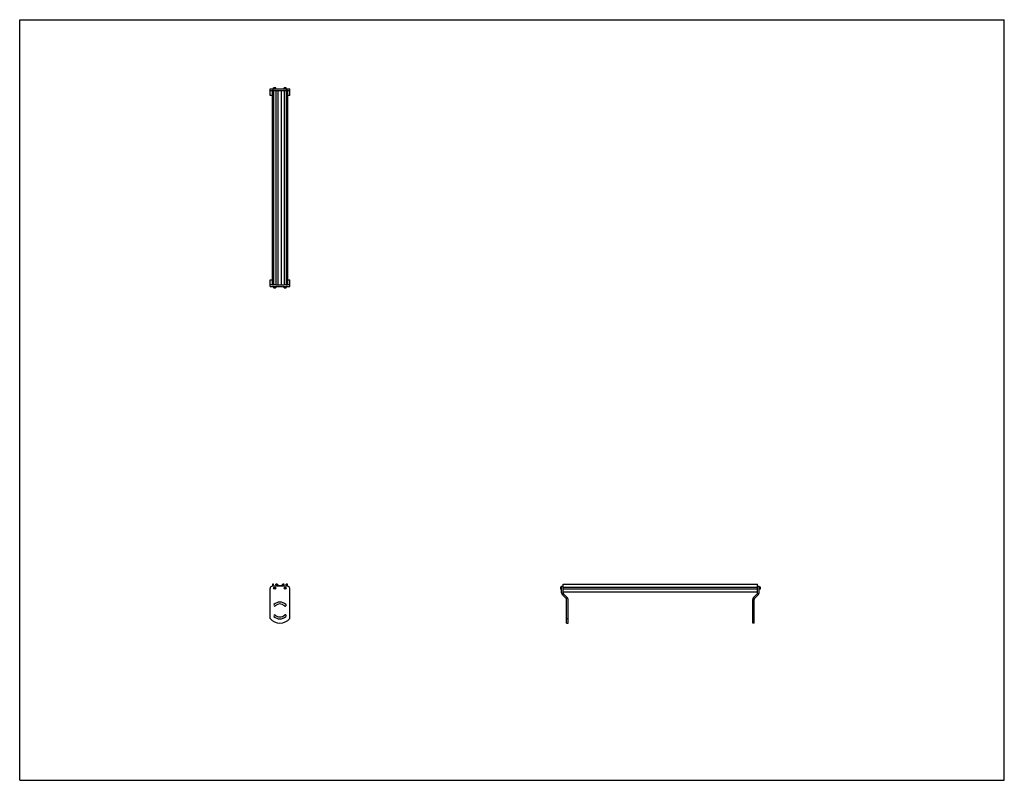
# Model space of a CAD drawing. Header units: inches. Extents: x 0 to 176, y 0 to 136.
import ezdxf

# ---------------------------------------------------------------- set-up
doc = ezdxf.new("R2010")
doc.units = ezdxf.units.IN
doc.header["$LTSCALE"] = 9.68
doc.header["$MEASUREMENT"] = 0
doc.layers.get('0').update_dxf_attribs({"linetype": 'CONTINUOUS'})
for name, color, linetype in [('300825M_BL2', 7, 'CONTINUOUS'), ('300825M_BL3', 7, 'CONTINUOUS'), ('708180P_BL0', 7, 'CONTINUOUS'), ('708180P_BL4', 7, 'CONTINUOUS'), ('708180P_BL5', 7, 'CONTINUOUS'), ('708180P_BL6', 7, 'CONTINUOUS'), ('710210_03479_BL1', 7, 'CONTINUOUS')]:
    doc.layers.add(name, color=color, linetype=linetype)

# ---------------------------------------------------------------- blocks, each defined once
blk = doc.blocks.new('708180P_BL0', base_point=(45.58, 61.24))
at = {"layer": '708180P_BL0', "color": 7, "linetype": 'CONTINUOUS'}
for p, q in [((45.39, 88.32), (45.39, 88.1)), ((45.39, 88.1), (45.76, 88.1)), ((45.41, 88.08), (45.39, 88.1)), ((45.41, 88.08), (45.74, 88.08)), ((45.74, 88.08), (45.76, 88.1)), ((45.76, 88.32), (45.76, 88.1)), ((45.52, 34.45), (45.46, 34.36)), ((45.46, 34.36), (45.52, 34.26)), ((45.52, 34.45), (45.63, 34.45)), ((45.63, 34.26), (45.52, 34.26)), ((45.69, 34.36), (45.63, 34.45)), ((45.63, 34.26), (45.69, 34.36))]:
    blk.add_line(p, q, dxfattribs=at)
for radius in [0.187, 0.163]:
    blk.add_circle((45.58, 34.36), radius, dxfattribs=at)
blk = doc.blocks.new('710210_03479_BL1', base_point=(88.54, 78.5))
at = {"layer": '710210_03479_BL1', "color": 7, "linetype": 'CONTINUOUS'}
for p, q in [((45.17, 88.57), (45.17, 123.36)), ((45.38, 123.36), (45.17, 123.36)), ((45.38, 123.36), (45.38, 88.57)), ((45.77, 123.36), (45.77, 88.57)), ((45.77, 123.36), (47.25, 123.36)), ((46.21, 88.57), (46.21, 123.36)), ((46.82, 88.57), (46.82, 123.36)), ((47.25, 123.36), (47.25, 88.57)), ((47.65, 123.36), (47.65, 88.57)), ((47.86, 123.36), (47.65, 123.36)), ((47.86, 123.36), (47.86, 88.57)), ((45.17, 88.57), (45.38, 88.57)), ((45.77, 88.57), (47.25, 88.57)), ((47.65, 88.57), (47.86, 88.57)), ((45.17, 35.01), (45.17, 34.69)), ((45.38, 35.07), (45.23, 35.07)), ((45.25, 34.96), (45.25, 34.69)), ((45.38, 34.96), (45.25, 34.96)), ((45.38, 34.96), (45.38, 35.07)), ((45.77, 34.96), (45.77, 35.07)), ((45.95, 35.07), (45.77, 35.07)), ((45.9, 34.96), (45.77, 34.96)), ((45.9, 34.69), (45.9, 34.96)), ((45.98, 34.95), (45.98, 34.69)), ((46.21, 34.69), (45.98, 34.95)), ((46, 35.05), (46.21, 34.82)), ((46.21, 34.82), (46.82, 34.82)), ((46.29, 34.74), (46.27, 34.69)), ((46.73, 34.74), (46.29, 34.74)), ((46.76, 34.69), (46.73, 34.74)), ((46.82, 34.82), (47.03, 35.05)), ((47.04, 34.95), (46.82, 34.69)), ((47.04, 34.69), (47.04, 34.95)), ((47.25, 35.07), (47.07, 35.07)), ((47.13, 34.96), (47.13, 34.69)), ((47.25, 34.96), (47.13, 34.96)), ((47.25, 34.96), (47.25, 35.07)), ((47.65, 34.96), (47.65, 35.07)), ((47.8, 35.07), (47.65, 35.07)), ((47.77, 34.96), (47.65, 34.96)), ((47.77, 34.69), (47.77, 34.96)), ((47.86, 34.69), (47.86, 35.01)), ((97.12, 34.69), (97.12, 35.07)), ((97.12, 35.07), (131.91, 35.07)), ((131.91, 34.48), (97.12, 34.48)), ((97.12, 34.23), (131.91, 34.23)), ((131.91, 33.64), (97.12, 33.64)), ((131.91, 34.69), (131.91, 35.07))]:
    blk.add_line(p, q, dxfattribs=at)
for centre, start, end in [((45.23, 35.01), 90, 180), ((45.95, 35.01), 41.6222, 90), ((47.07, 35.01), 90, 138.3778), ((47.8, 35.01), 0, 90)]:
    blk.add_arc(centre, 0.0625, start, end, dxfattribs=at)
blk = doc.blocks.new('300825M_BL2', base_point=(88.46, 75.86))
at = {"layer": '300825M_BL2', "color": 7, "linetype": 'CONTINUOUS'}
for p, q in [((44.76, 122.46), (44.76, 123.61)), ((44.76, 123.61), (48.26, 123.61)), ((44.76, 123.36), (45.17, 123.36)), ((45.38, 123.36), (45.77, 123.36)), ((47.25, 123.36), (47.65, 123.36)), ((47.86, 123.36), (48.26, 123.36)), ((48.26, 122.46), (48.26, 123.61)), ((45.17, 122.46), (44.76, 122.46)), ((48.26, 122.46), (47.86, 122.46)), ((44.76, 28.96), (44.76, 34.32)), ((131.91, 34.69), (132.16, 34.69)), ((131.91, 33.52), (131.91, 34.69)), ((132.16, 33.52), (132.16, 34.69)), ((131.02, 28.12), (131.02, 32.32)), ((131.16, 32.67), (131.84, 33.35)), ((131.27, 28.12), (131.27, 32.32)), ((131.34, 32.49), (132.02, 33.17)), ((131.02, 28.96), (131.27, 28.96)), ((131.27, 28.12), (131.02, 28.12))]:
    blk.add_line(p, q, dxfattribs=at)
for centre, radius, start, end in [((45.14, 34.32), 0.375, 90, 180), ((131.66, 33.52), 0.253, 315, 360), ((131.66, 33.52), 0.503, 315, 360), ((131.52, 32.32), 0.5, 135, 180), ((131.52, 32.32), 0.25, 135, 180), ((47.45, 31.31), 0.17, 37.3969, 45), ((47.45, 29.43), 0.17, 315, 89.4566)]:
    blk.add_arc(centre, radius, start, end, dxfattribs=at)
blk = doc.blocks.new('300825M_BL3', base_point=(71.39, 58.79))
at = {"layer": '300825M_BL3', "color": 7, "linetype": 'CONTINUOUS'}
for p, q in [((44.76, 89.46), (45.17, 89.46)), ((44.76, 88.32), (44.76, 89.46)), ((45.17, 88.57), (44.76, 88.57)), ((44.76, 88.32), (48.26, 88.32)), ((45.77, 88.57), (45.38, 88.57)), ((47.65, 88.57), (47.25, 88.57)), ((47.86, 89.46), (48.26, 89.46)), ((48.26, 88.57), (47.86, 88.57)), ((48.26, 88.32), (48.26, 89.46)), ((44.76, 28.96), (44.76, 34.32)), ((47.89, 34.69), (45.14, 34.69)), ((48.26, 28.96), (48.26, 34.32)), ((96.87, 33.52), (96.87, 34.69)), ((96.87, 34.69), (97.12, 34.69)), ((97.12, 33.52), (97.12, 34.69)), ((97.69, 32.49), (97.02, 33.17)), ((97.87, 32.67), (97.2, 33.35)), ((97.77, 28.12), (97.77, 32.32)), ((98.02, 28.12), (98.02, 32.32)), ((97.77, 28.96), (98.02, 28.96)), ((97.77, 28.12), (98.02, 28.12))]:
    blk.add_line(p, q, dxfattribs=at)
for centre, radius, start, end in [((45.14, 34.32), 0.375, 90, 180), ((47.89, 34.32), 0.375, 0, 90), ((97.38, 33.52), 0.503, 180, 225), ((97.38, 33.52), 0.253, 180, 225), ((46.51, 30.37), 1.5, 45, 135), ((97.52, 32.32), 0.25, 0, 45), ((97.52, 32.32), 0.5, 0, 45), ((45.58, 31.31), 0.17, 135, 315), ((46.51, 30.37), 1.16, 45, 135), ((47.45, 31.31), 0.17, 225, 45), ((46.51, 30.37), 2.25, 218.9424, 321.0576), ((45.58, 29.43), 0.17, 45, 225), ((46.51, 30.37), 1.5, 225, 315), ((46.51, 30.37), 1.16, 225, 315), ((47.45, 29.43), 0.17, 315, 135)]:
    blk.add_arc(centre, radius, start, end, dxfattribs=at)
blk = doc.blocks.new('708180P_BL4', base_point=(72.07, 61.24))
at = {"layer": '708180P_BL4', "color": 7, "linetype": 'CONTINUOUS'}
for p, q in [((47.26, 88.32), (47.26, 88.1)), ((47.26, 88.1), (47.64, 88.1)), ((47.29, 88.08), (47.26, 88.1)), ((47.29, 88.08), (47.61, 88.08)), ((47.61, 88.08), (47.64, 88.1)), ((47.64, 88.32), (47.64, 88.1)), ((47.39, 34.45), (47.34, 34.36)), ((47.34, 34.36), (47.39, 34.26)), ((47.39, 34.45), (47.51, 34.45)), ((47.51, 34.26), (47.39, 34.26)), ((47.56, 34.36), (47.51, 34.45)), ((47.51, 34.26), (47.56, 34.36)), ((96.66, 34.54), (96.64, 34.52)), ((96.64, 34.52), (96.64, 34.19)), ((96.66, 34.17), (96.64, 34.19)), ((96.66, 34.54), (96.66, 34.17)), ((96.87, 34.54), (96.66, 34.54)), ((96.87, 34.17), (96.66, 34.17))]:
    blk.add_line(p, q, dxfattribs=at)
for radius in [0.187, 0.163]:
    blk.add_circle((47.45, 34.36), radius, dxfattribs=at)
blk = doc.blocks.new('708180P_BL5', base_point=(45.58, 123.73))
at = {"layer": '708180P_BL5', "color": 7, "linetype": 'CONTINUOUS'}
for p, q in [((45.41, 123.84), (45.39, 123.82)), ((45.39, 123.61), (45.39, 123.82)), ((45.76, 123.82), (45.39, 123.82)), ((45.74, 123.84), (45.41, 123.84)), ((45.74, 123.84), (45.76, 123.82)), ((45.76, 123.61), (45.76, 123.82))]:
    blk.add_line(p, q, dxfattribs=at)
blk = doc.blocks.new('708180P_BL6', base_point=(89.83, 79.01))
at = {"layer": '708180P_BL6', "color": 7, "linetype": 'CONTINUOUS'}
for p, q in [((47.29, 123.84), (47.26, 123.82)), ((47.26, 123.61), (47.26, 123.82)), ((47.64, 123.82), (47.26, 123.82)), ((47.61, 123.84), (47.29, 123.84)), ((47.61, 123.84), (47.64, 123.82)), ((47.64, 123.61), (47.64, 123.82)), ((132.38, 34.54), (132.16, 34.54)), ((132.38, 34.17), (132.16, 34.17)), ((132.4, 34.52), (132.38, 34.54)), ((132.38, 34.17), (132.38, 34.54)), ((132.4, 34.19), (132.38, 34.17)), ((132.4, 34.19), (132.4, 34.52))]:
    blk.add_line(p, q, dxfattribs=at)

msp = doc.modelspace()

# ---------------------------------------------------------------- linework, layer by layer
at = {"color": 7, "linetype": 'CONTINUOUS'}
for p, q in [((0, 0), (0, 136)), ((0, 136), (176, 136)), ((176, 0), (176, 136)), ((0, 0), (176, 0))]:
    msp.add_line(p, q, dxfattribs=at)

# ---------------------------------------------------------------- block references
at = {"layer": '300825M_BL2'}
msp.add_blockref('300825M_BL2', (88.46, 75.86), dxfattribs=at)
at = {"layer": '300825M_BL3'}
msp.add_blockref('300825M_BL3', (71.39, 58.79), dxfattribs=at)
at = {"layer": '708180P_BL0'}
msp.add_blockref('708180P_BL0', (45.58, 61.24), dxfattribs=at)
at = {"layer": '708180P_BL4'}
msp.add_blockref('708180P_BL4', (72.07, 61.24), dxfattribs=at)
at = {"layer": '708180P_BL5'}
msp.add_blockref('708180P_BL5', (45.58, 123.73), dxfattribs=at)
at = {"layer": '708180P_BL6'}
msp.add_blockref('708180P_BL6', (89.83, 79.01), dxfattribs=at)
at = {"layer": '710210_03479_BL1'}
msp.add_blockref('710210_03479_BL1', (88.54, 78.5), dxfattribs=at)

doc.saveas('drawing.dxf')
